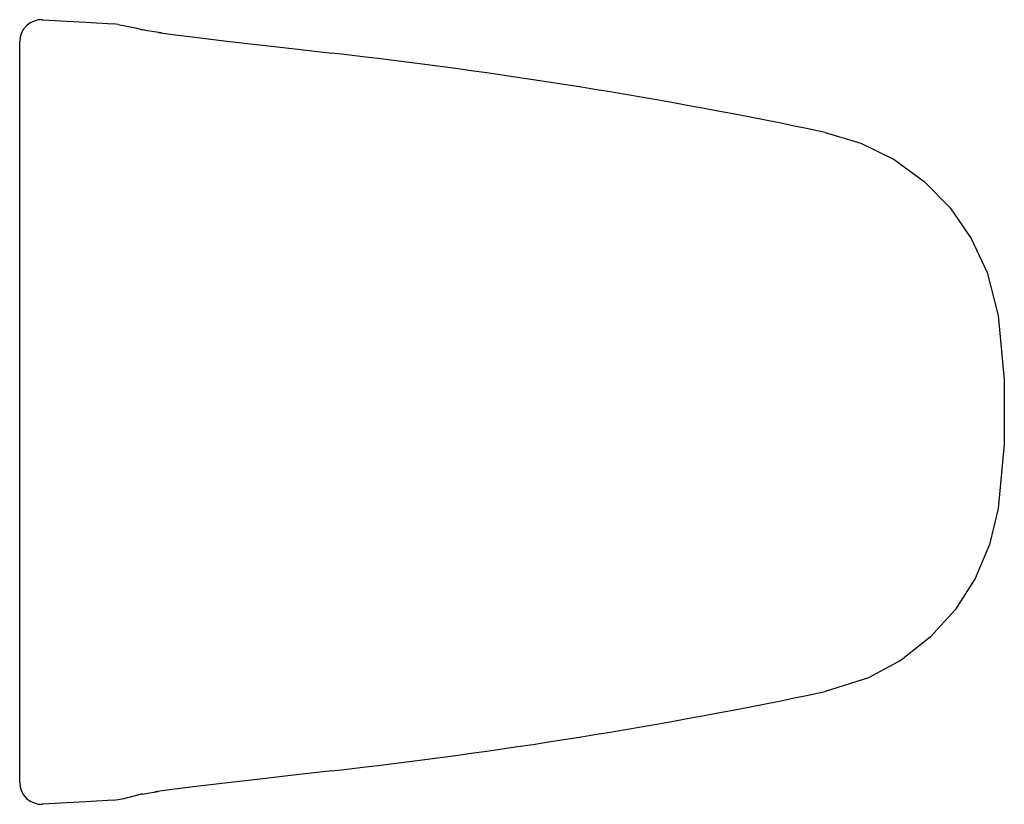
# Model space of a CAD drawing. Header units: millimetres. Extents: x 105.7665 to 105.8115, y 183.3417 to 183.3776.
import ezdxf

# ---------------------------------------------------------------- set-up
doc = ezdxf.new("R2010")
doc.units = ezdxf.units.MM
doc.layers.add('SANINDUSA', color=3, linetype='Continuous')

msp = doc.modelspace()

# ---------------------------------------------------------------- linework, layer by layer
at = {"layer": 'SANINDUSA'}
for p, q in [((105.770987, 183.377353), (105.770753, 183.37738)), ((105.766489, 183.372567), (105.766489, 183.376573)), ((105.766489, 183.346741), (105.766489, 183.372567)), ((105.766489, 183.342736), (105.766489, 183.346741)), ((105.770753, 183.341928), (105.770986, 183.341955))]:
    msp.add_line(p, q, dxfattribs=at)
at = {"layer": 'SANINDUSA', "flags": 128}
for points in [[(105.767542, 183.377571), (105.767339, 183.377561), (105.767143, 183.377511), (105.766961, 183.377422), (105.766801, 183.377298), (105.766669, 183.377145), (105.76657, 183.376967), (105.766509, 183.376774), (105.766489, 183.376573)], [(105.767542, 183.377571), (105.769488, 183.37746), (105.770753, 183.37738)], [(105.772118, 183.37709), (105.771857, 183.377169), (105.770984, 183.377337)], [(105.772964, 183.376971), (105.772744, 183.377001), (105.772325, 183.377065), (105.772117, 183.377101), (105.772058, 183.377113), (105.77206, 183.377112)], [(105.772817, 183.376985), (105.773489, 183.376894), (105.774616, 183.376753), (105.775949, 183.376593), (105.777441, 183.37642), (105.779054, 183.376236), (105.780739, 183.376045)], [(105.803272, 183.372424), (105.804898, 183.371938), (105.80642, 183.371186), (105.807793, 183.370186), (105.808981, 183.368971), (105.809946, 183.367571), (105.810664, 183.36603), (105.811165, 183.364055)], [(105.811165, 183.364055), (105.811453, 183.361126), (105.811453, 183.358182), (105.811165, 183.355253)], [(105.811165, 183.355253), (105.810776, 183.353607), (105.810118, 183.352048), (105.809208, 183.350624), (105.808074, 183.349372), (105.80674, 183.348326), (105.805252, 183.347517), (105.803272, 183.346884)], [(105.780739, 183.343263), (105.778995, 183.343066), (105.777331, 183.342876), (105.775859, 183.342705), (105.774548, 183.342547), (105.773441, 183.342408), (105.77267, 183.342303)], [(105.766489, 183.342736), (105.766509, 183.342534), (105.76657, 183.342341), (105.766669, 183.342164), (105.766801, 183.34201), (105.766961, 183.341886), (105.767143, 183.341797), (105.767339, 183.341747), (105.767542, 183.341737)], [(105.772067, 183.342197), (105.772071, 183.342198), (105.772175, 183.342218), (105.772417, 183.342258), (105.772819, 183.342318)], [(105.770753, 183.341928), (105.769488, 183.341848), (105.767542, 183.341737)], [(105.770985, 183.341962), (105.771253, 183.342002), (105.772116, 183.342226)]]:
    msp.add_lwpolyline(points, dxfattribs=at)
at = {"layer": 'SANINDUSA'}
for centre, radius, start, end in [((105.753868, 183.136919), 0.240631, 78.15227, 83.58845), ((105.753867, 183.582392), 0.240634, 276.41158, 281.8477)]:
    msp.add_arc(centre, radius, start, end, dxfattribs=at)

doc.saveas('drawing.dxf')
